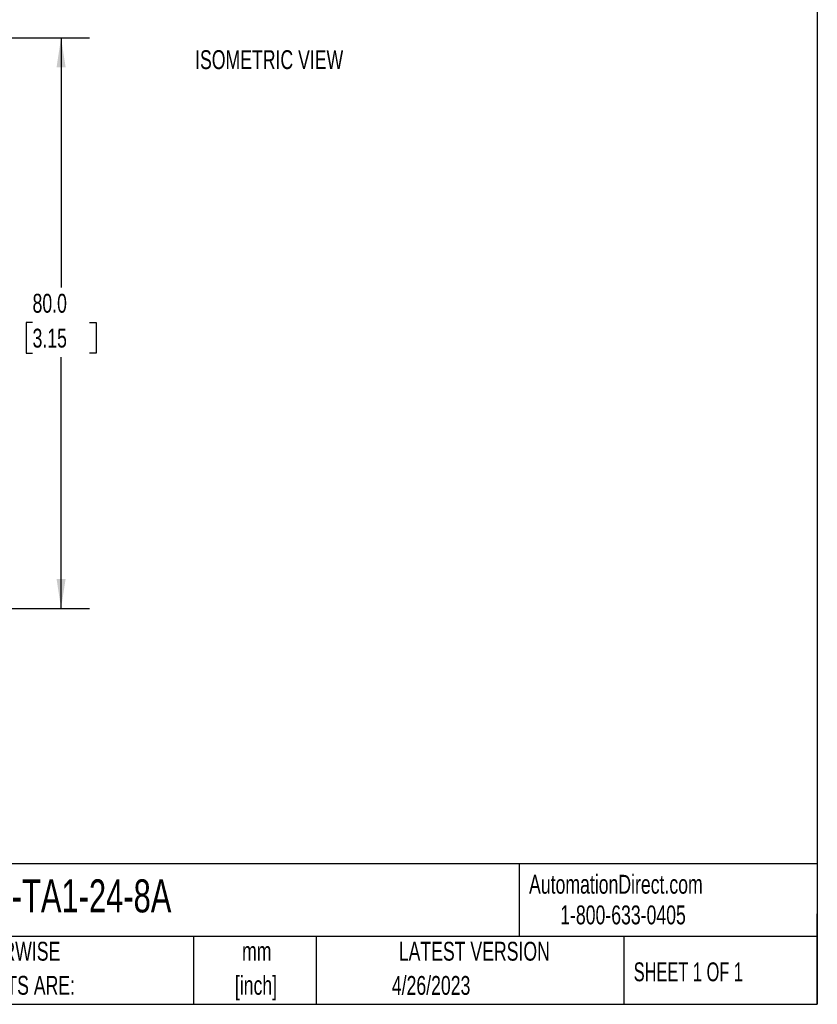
# Model space of a CAD drawing. Header units: millimetres. Extents: x 8 to 341, y 8 to 262.
# Tile 7 of 11: x 229 to 341, y 8 to 146. Entities that reach past the tile are written whole.
import ezdxf

# ---------------------------------------------------------------- set-up
doc = ezdxf.new("R2010")
doc.units = ezdxf.units.MM
doc.header["$LTSCALE"] = 1.25
doc.layers.add('DIMENSIONS', color=140, linetype='Continuous', lineweight=25)
doc.layers.add('TEXT', color=140, linetype='Continuous', lineweight=25)
doc.styles.add('SLDTEXTSTYLE0', font='TXT', dxfattribs={"width": 0.7})
doc.styles.add('SLDTEXTSTYLE1', font='TXT', dxfattribs={"width": 0.65})
doc.dimstyles.new('SLDDIMSTYLE2', dxfattribs={"dimtxt": 2.69751, "dimasz": 4.1275, "dimexe": 0, "dimexo": 0.0625, "dimgap": 0.674377, "dimtad": 0, "dimtih": 1, "dimtoh": 1, "dimrnd": 1e-09, "dimzin": 4, "dimdsep": 46, "dimtxsty": 'SLDTEXTSTYLE0', "dimsah": 1, "dimcen": 0.09, "dimadec": 0, "dimazin": 1, "dimtfac": 1, "dimtofl": 0, "dimtmove": 0, "dimatfit": 3, "dimfxl": 0, "dimfrac": 2, "dimtolj": 1, "dimtzin": 12, "dimarcsym": 0})

# ---------------------------------------------------------------- blocks, each defined once
blk = doc.blocks.new('SW_NOTE_0_1')
at = {"layer": 'TEXT', "color": 0, "char_height": 2.646, "attachment_point": 2, "style": 'SLDTEXTSTYLE0'}
for s, insert in [('mm', (3.56, 3.41)), ('[inch]', (3.45, -1.37))]:
    blk.add_mtext(s, dxfattribs=dict(at, insert=insert))
blk = doc.blocks.new('SW_NOTE_0_2')
at = {"layer": 'TEXT', "color": 0, "char_height": 2.6458, "attachment_point": 1, "style": 'SLDTEXTSTYLE0'}
for s, insert in [('UNLESS OTHERWISE', (0, 3.41)), ('SPECIFIED UNITS ARE:', (0, -1.37))]:
    blk.add_mtext(s, dxfattribs=dict(at, insert=insert))
blk = doc.blocks.new('_D_7')
at = {"layer": 'DIMENSIONS'}
for p, q in [((205.91, 143.46), (239.18, 143.46)), ((235.21, 143.46), (235.21, 108.44)), ((231.21, 103.55), (230.3, 103.55)), ((230.3, 103.55), (230.3, 99.26)), ((239.22, 103.55), (240.13, 103.55)), ((240.13, 103.55), (240.13, 99.26)), ((230.3, 99.26), (231.21, 99.26)), ((235.21, 63.46), (235.21, 98.66)), ((240.13, 99.26), (239.22, 99.26)), ((212.8, 63.46), (239.18, 63.46))]:
    blk.add_line(p, q, dxfattribs=at)
for points in [[(235.21, 143.46), (234.58, 139.33), (235.85, 139.33)], [(235.21, 63.46), (235.85, 67.59), (234.58, 67.59)]]:
    blk.add_solid(points, dxfattribs=at)
at = {"layer": 'DIMENSIONS', "char_height": 2.646, "attachment_point": 1, "style": 'SLDTEXTSTYLE0'}
for s, insert in [('80.0', (231.21, 107.56)), ('3.15', (231.21, 102.67))]:
    blk.add_mtext(s, dxfattribs=dict(at, insert=insert))

msp = doc.modelspace()

# ---------------------------------------------------------------- linework, layer by layer
at = {"layer": 'TEXT'}
for p, q in [((341.312, 261.938), (341.312, 7.937)), ((341.312, 27.658), (7.937, 27.658)), ((299.469, 27.658), (299.469, 17.462)), ((341.312, 7.937), (341.312, 20.637)), ((341.312, 17.462), (7.937, 17.462)), ((253.78, 17.462), (253.78, 7.937)), ((271.015, 17.462), (271.015, 7.937)), ((314.186, 17.462), (314.186, 7.937)), ((7.937, 7.937), (341.312, 7.937))]:
    msp.add_line(p, q, dxfattribs=at)

# ---------------------------------------------------------------- block references
for name, p in [('SW_NOTE_0_2', (209.51, 13.294)), ('SW_NOTE_0_1', (259.108, 13.291))]:
    msp.add_blockref(name, p, dxfattribs=at)

# ---------------------------------------------------------------- texts
for s, insert, char_height, attachment_point, style in [('ISOMETRIC VIEW', (254.017, 141.719), 2.64583, 1, 'SLDTEXTSTYLE0'), ('AutomationDirect.com', (300.869, 26.096), 2.64583, 1, 'SLDTEXTSTYLE0'), ('REX-TA1-24-8A', (219.377, 25.455), 4.63021, 1, 'SLDTEXTSTYLE0'), ('1-800-633-0405', (305.239, 21.796), 2.64583, 1, 'SLDTEXTSTYLE0'), ('LATEST VERSION', (293.19, 16.705), 2.64583, 2, 'SLDTEXTSTYLE0'), ('SHEET 1 OF 1', (315.552, 13.814), 2.64583, 1, 'SLDTEXTSTYLE1'), ('4/26/2023', (287.127, 11.909), 2.6458, 2, 'SLDTEXTSTYLE0')]:
    msp.add_mtext(s, dxfattribs=dict(at, insert=insert, char_height=char_height, attachment_point=attachment_point, style=style))

# ---------------------------------------------------------------- dimensions: what is measured, and where the dimension line sits
at = {"layer": 'DIMENSIONS'}
dim = msp.add_linear_dim(base=(235.215, 63.459), p1=(204.325, 143.459), p2=(211.208, 63.459), angle=90, dimstyle='SLDDIMSTYLE2', dxfattribs=at)
dim.commit()
dim.dimension.update_dxf_attribs({"geometry": '_D_7', "text_midpoint": (235.215, 103.547), "dimtype": 160})

doc.saveas('drawing.dxf')
